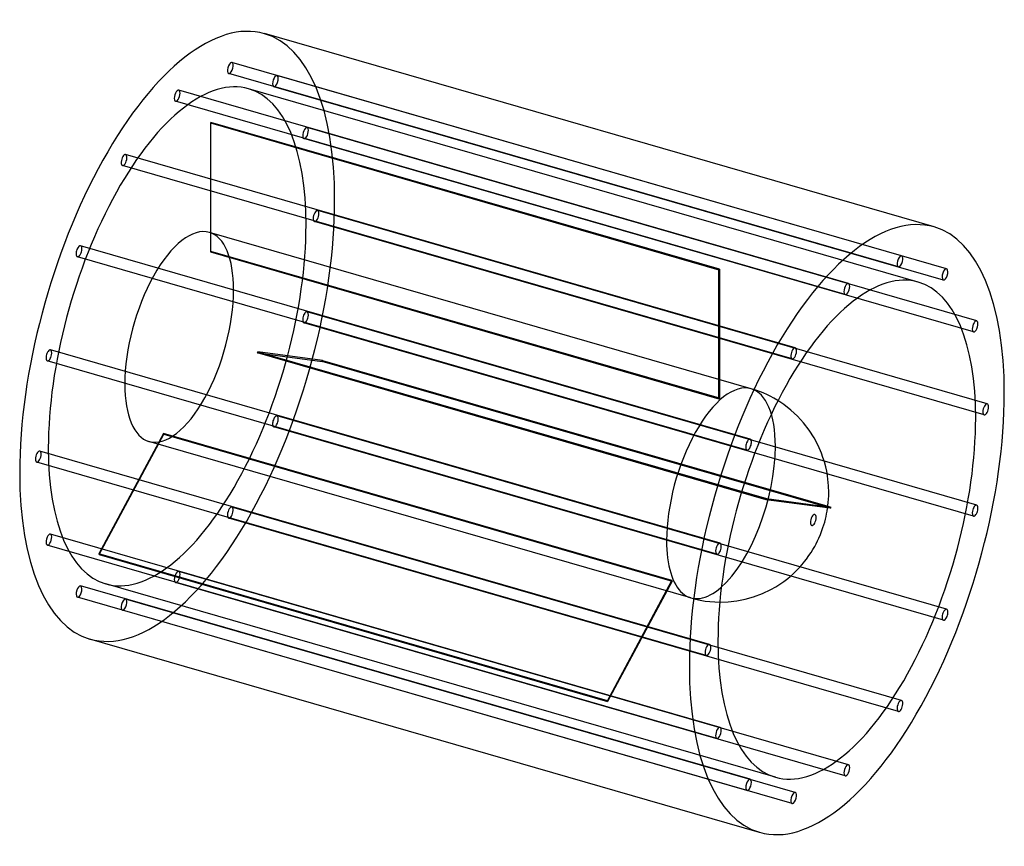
# Model space of a CAD drawing. Header units: millimetres. Extents: x -860 to 860, y -722 to 722.
import ezdxf

# ---------------------------------------------------------------- set-up
doc = ezdxf.new("R2010")
doc.units = ezdxf.units.MM
doc.layers.add('HIDDEN', color=7, linetype='Continuous')
doc.layers.add('THICK', color=7, linetype='Continuous')

msp = doc.modelspace()

# ---------------------------------------------------------------- linework, layer by layer
at = {"layer": 'HIDDEN'}
for p, q in [((680.1, 309.3), (-489, 646.8)), ((674.6, 290.1), (-494.5, 627.6)), ((758.8, 286.4), (-410.3, 623.9)), ((753.3, 267.1), (-415.9, 604.6)), ((587.3, 260.9), (-581.8, 598.4)), ((709.4, 263.6), (-459.8, 601.1)), ((581.8, 241.7), (-587.3, 579.2)), ((-526.6, 541.2), (-526.6, 316)), ((-526.6, 541.2), (361.1, 284.9)), ((-525.6, 316.9), (-525.6, 542)), ((362.1, 285.8), (-525.6, 542)), ((811.4, 195.6), (-357.8, 533.1)), ((805.8, 176.4), (-363.3, 513.9)), ((494.5, 148.5), (-674.6, 486)), ((489, 129.3), (-680.1, 466.8)), ((829.8, 50.9), (-339.3, 388.4)), ((824.3, 31.7), (-344.8, 369.2)), ((417.6, 77.2), (-528.4, 350.3)), ((415.9, -10.6), (-753.3, 326.9)), ((-526.6, 316), (361.1, 59.7)), ((362.1, 60.6), (-525.6, 316.9)), ((410.3, -29.9), (-758.8, 307.6)), ((361.1, 59.7), (361.1, 284.9)), ((362.1, 285.8), (362.1, 60.6)), ((811.4, -125.9), (-357.8, 211.6)), ((805.8, -145.1), (-363.3, 192.4)), ((363.3, -192.4), (-805.8, 145.1)), ((443.6, -116.4), (-444.1, 139.9)), ((-444.1, 139.9), (-331.5, 124.8)), ((-443.6, 141.8), (444.1, -114.4)), ((-331, 126.7), (-443.6, 141.8)), ((357.8, -211.6), (-811.4, 125.9)), ((556.2, -131.4), (-331.5, 124.8)), ((-331, 126.7), (551.5, -128)), ((427.7, 74), (417.6, 77.2)), ((438.3, 69.9), (427.7, 74)), ((446, 66.5), (438.3, 69.9)), ((450.8, 64.1), (446, 66.5)), ((457.2, 60.6), (450.8, 64.1)), ((464.3, 56.5), (457.2, 60.6)), ((758.8, -307.6), (-410.3, 29.9)), ((753.3, -326.9), (-415.9, 10.6)), ((-608.6, -1.1), (-721.2, -211.2)), ((-720.7, -212.3), (-608.1, -2.2)), ((312.3, -287.9), (-633.8, -14.8)), ((279, -257.4), (-608.6, -1.1)), ((-608.1, -2.2), (279.5, -258.4)), ((344.8, -369.2), (-824.3, -31.7)), ((339.3, -388.4), (-829.8, -50.9)), ((551.1, -130.8), (443.6, -116.4)), ((444.1, -114.4), (551.4, -128.8)), ((680.1, -466.8), (-489, -129.3)), ((674.6, -486), (-494.5, -148.5)), ((363.3, -513.9), (-805.8, -176.4)), ((357.8, -533.1), (-811.4, -195.6)), ((166.5, -467.4), (-721.2, -211.2)), ((-720.7, -212.3), (167, -468.5)), ((587.3, -579.2), (-581.8, -241.7)), ((166.5, -467.4), (279, -257.4)), ((415.9, -604.6), (-753.3, -267.1)), ((459.8, -601.1), (-709.4, -263.6)), ((581.8, -598.4), (-587.3, -260.9)), ((279.5, -258.4), (167, -468.5)), ((410.3, -623.9), (-758.8, -286.4)), ((494.5, -627.6), (-674.6, -290.1)), ((312.3, -287.9), (320.5, -290.1)), ((320.5, -290.1), (328.7, -291.9)), ((328.7, -291.9), (337.1, -293.3)), ((489, -646.8), (-680.1, -309.3)), ((337.1, -293.3), (345.5, -294.3)), ((345.5, -294.3), (354.2, -295)), ((354.2, -295), (362.8, -295.2))]:
    msp.add_line(p, q, dxfattribs=at)
for centre, major_axis, start_param, end_param in [((-584.6, 168.7), (152.5, 528.4), -0.982794, 0), ((-491.8, 637.2), (-2.77, -9.61), -2.946289, 0.000007), ((-491.8, 637.2), (-2.77, -9.61), 0.195304, 3.141599), ((-491.8, 637.2), (-2.77, -9.61), -3.141586, -2.946289), ((-584.6, 168.7), (-124.8, -432.3), -3.141593, -0.982794), ((-491.8, 637.2), (-2.77, -9.61), 0.000007, 0.195304), ((-413.1, 614.3), (-2.77, -9.61), -3.141586, -0.197396), ((-413.1, 614.3), (-2.77, -9.61), 0.000007, 2.944197), ((-413.1, 614.3), (-2.77, -9.61), 2.944197, 3.141599), ((-413.1, 614.3), (-2.77, -9.61), -0.197396, 0.000007), ((-584.6, 588.8), (-2.77, -9.61), -2.55359, 0.000007), ((-584.6, 588.8), (-2.77, -9.61), -3.141586, -2.55359), ((-584.6, 588.8), (-2.77, -9.61), 0.588003, 3.141599), ((-584.6, 168.7), (-124.8, -432.3), 2.158799, 3.141593), ((-584.6, 588.8), (-2.77, -9.61), 0.000007, 0.588003), ((-526.1, 151.9), (-124.8, -432.3), -2.555812, -2.551368), ((-360.5, 523.5), (-2.77, -9.61), -3.141586, -0.590095), ((-360.5, 523.5), (-2.77, -9.61), 2.551498, 3.141599), ((-360.5, 523.5), (-2.77, -9.61), -0.590095, 0.000007), ((-360.5, 523.5), (-2.77, -9.61), 0.000007, 2.551498), ((-677.4, 476.4), (-2.77, -9.61), -2.160891, 0.000007), ((-677.4, 476.4), (-2.77, -9.61), -3.141586, -2.160891), ((-677.4, 476.4), (-2.77, -9.61), 0.980702, 3.141599), ((-677.4, 476.4), (-2.77, -9.61), 0.000007, 0.980702), ((-584.6, 168.7), (152.5, 528.4), -3.141593, -0.982794), ((-342.1, 378.8), (-2.77, -9.61), -3.141586, -0.982794), ((-342.1, 378.8), (-2.77, -9.61), 0.000007, 2.158799), ((-342.1, 378.8), (-2.77, -9.61), 2.158799, 3.141599), ((-584.6, 168.7), (-124.8, -432.3), 0, 2.158799), ((-342.1, 378.8), (-2.77, -9.61), -0.982794, 0.000007), ((-581.1, 167.7), (52.7, 182.5), 0, 2.158799), ((-581.1, 167.7), (52.7, 182.5), -0.982794, 0), ((-756, 317.3), (-2.77, -9.61), -3.141586, -1.768192), ((-756, 317.3), (-2.77, -9.61), 1.373401, 3.141599), ((-756, 317.3), (-2.77, -9.61), -1.768192, 0.000007), ((-756, 317.3), (-2.77, -9.61), 0.000007, 1.373401), ((-526.1, 151.9), (-52.7, -182.5), -2.558853, -2.548327), ((361.6, -104.4), (124.8, 432.3), 0.58578, 0.590225), ((-581.1, 167.7), (52.7, 182.5), -3.141592, -0.982794), ((-360.5, 202), (-2.77, -9.61), -3.141586, -1.375493), ((-360.5, 202), (-2.77, -9.61), 1.7661, 3.141599), ((-360.5, 202), (-2.77, -9.61), -1.375493, 0.000007), ((-360.5, 202), (-2.77, -9.61), 0.000007, 1.7661), ((-808.6, 135.5), (-2.77, -9.61), -3.141586, -1.375493), ((-808.6, 135.5), (-2.77, -9.61), 1.7661, 3.141599), ((-526.1, 151.9), (-52.7, -182.5), 1.629937, 1.640463), ((-808.6, 135.5), (-2.77, -9.61), -1.375493, 0.000007), ((-808.6, 135.5), (-2.77, -9.61), 0.000007, 1.7661), ((-526.1, 151.9), (-124.8, -432.3), 1.632978, 1.637422), ((-581.1, 167.7), (52.7, 182.5), 2.158799, 3.141593), ((364.9, -105.3), (-52.7, -182.5), -3.141486, -0.982794), ((364.9, -105.3), (-52.7, -182.5), 2.158799, 3.141593), ((361.6, -104.4), (52.7, 182.5), 0.582739, 0.593266), ((-413.1, 20.2), (-2.77, -9.61), -1.768192, 0.000007), ((-413.1, 20.2), (-2.77, -9.61), -3.141586, -1.768192), ((-413.1, 20.2), (-2.77, -9.61), 1.373401, 3.141599), ((-413.1, 20.2), (-2.77, -9.61), 0.000007, 1.373401), ((-526.1, 151.9), (-52.7, -182.5), -0.464458, -0.453932), ((-827.1, -41.3), (-2.77, -9.61), -3.141586, -0.982794), ((-827.1, -41.3), (-2.77, -9.61), 2.158799, 3.141599), ((-584.6, 168.7), (-124.8, -432.3), -0.982794, 0), ((364.9, -105.3), (-52.7, -182.5), 0.588003, 2.158799), ((-827.1, -41.3), (-2.77, -9.61), -0.982794, 0.000007), ((-827.1, -41.3), (-2.77, -9.61), 0.000007, 2.158799), ((361.6, -104.4), (52.7, 182.5), -1.511656, -1.501129), ((-491.8, -138.9), (-2.77, -9.61), -2.160891, 0.000007), ((-491.8, -138.9), (-2.77, -9.61), -3.141586, -2.160891), ((-491.8, -138.9), (-2.77, -9.61), 0.980702, 3.141599), ((-491.8, -138.9), (-2.77, -9.61), 0.000007, 0.980702), ((-808.6, -186), (-2.77, -9.61), -3.141586, -0.590095), ((-808.6, -186), (-2.77, -9.61), 0.000007, 2.551498), ((-808.6, -186), (-2.77, -9.61), 2.551498, 3.141599), ((364.9, -105.3), (-52.7, -182.5), -0.982794, 0.588003), ((-808.6, -186), (-2.77, -9.61), -0.590095, 0.000007), ((-526.1, 151.9), (-124.8, -432.3), -0.461417, -0.456973), ((-584.6, -251.3), (-2.77, -9.61), -2.55359, 0.000007), ((-584.6, -251.3), (-2.77, -9.61), -3.141586, -2.55359), ((-584.6, -251.3), (-2.77, -9.61), 0.588003, 3.141599), ((361.6, -104.4), (52.7, 182.5), 2.677135, 2.687661), ((-756, -276.8), (-2.77, -9.61), -3.141586, -0.197396), ((-756, -276.8), (-2.77, -9.61), 0.000007, 2.944197), ((-756, -276.8), (-2.77, -9.61), 2.944197, 3.141599), ((-584.6, -251.3), (-2.77, -9.61), 0.000007, 0.588003), ((-756, -276.8), (-2.77, -9.61), -0.197396, 0.000007), ((-677.4, -299.7), (-2.77, -9.61), -2.946289, 0.000007), ((-677.4, -299.7), (-2.77, -9.61), 0.195304, 3.141599), ((-677.4, -299.7), (-2.77, -9.61), -3.141586, -2.946289), ((-677.4, -299.7), (-2.77, -9.61), 0.000007, 0.195304), ((361.6, -104.4), (124.8, 432.3), 2.680175, 2.68462)]:
    msp.add_ellipse(centre, major_axis=major_axis, ratio=0.433013, start_param=start_param, end_param=end_param, dxfattribs=at)
at = {"layer": 'THICK'}
for p, q in [((737.1, 359.7), (-432, 697.2)), ((474.5, 49.6), (464.3, 56.5)), ((487.1, 39.9), (474.5, 49.6)), ((498.4, 29.3), (487.1, 39.9)), ((509, 17.8), (498.4, 29.3)), ((518.7, 5.1), (509, 17.8)), ((527.5, -8.7), (518.7, 5.1)), ((534.5, -21.7), (527.5, -8.7)), ((540.4, -35.4), (534.5, -21.7)), ((542.9, -42.5), (540.4, -35.4)), ((545.4, -50.3), (542.9, -42.5)), ((547.7, -58.8), (545.4, -50.3)), ((549.5, -66.9), (547.7, -58.8)), ((550.9, -74.9), (549.5, -66.9)), ((551.6, -80.4), (550.9, -74.9)), ((552.7, -92.2), (551.6, -80.4)), ((553, -103.7), (552.7, -92.2)), ((552.2, -121.2), (552.7, -115.6)), ((552.7, -115.6), (552.9, -109.8)), ((552.9, -109.8), (553, -103.7)), ((549.4, -141), (550.3, -136.3)), ((550.3, -136.3), (551, -131.5)), ((551, -131.5), (551.7, -126.6)), ((556.2, -131.4), (551.1, -130.8)), ((551.4, -128.8), (556.7, -129.5)), ((551.5, -128), (556.7, -129.5)), ((551.7, -126.6), (552.2, -121.2)), ((546, -155.5), (547.3, -150.6)), ((547.3, -150.6), (548.4, -145.7)), ((548.4, -145.7), (549.4, -141)), ((538.5, -177.2), (541.2, -170.4)), ((541.2, -170.4), (543, -165.1)), ((543, -165.1), (544.6, -160.3)), ((544.6, -160.3), (546, -155.5)), ((531.1, -193.2), (533.6, -188.3)), ((533.6, -188.3), (535.8, -183.5)), ((535.8, -183.5), (538.5, -177.2)), ((522.2, -208.6), (525.5, -203.2)), ((525.5, -203.2), (528.5, -198.1)), ((528.5, -198.1), (531.1, -193.2)), ((510.9, -224.4), (514.3, -220)), ((514.3, -220), (518.5, -214.1)), ((518.5, -214.1), (522.2, -208.6)), ((491, -245.7), (497.5, -239.4)), ((497.5, -239.4), (503.2, -233.4)), ((503.2, -233.4), (508.9, -226.8)), ((508.9, -226.8), (510.9, -224.4)), ((474.7, -259.1), (481.5, -253.8)), ((481.5, -253.8), (485.6, -250.4)), ((485.6, -250.4), (491, -245.7)), ((437.2, -280.3), (451.7, -273.4)), ((451.7, -273.4), (460.6, -268.4)), ((460.6, -268.4), (467.8, -263.9)), ((467.8, -263.9), (474.7, -259.1)), ((392.3, -293.1), (407, -290.2)), ((407, -290.2), (421.7, -286.1)), ((421.7, -286.1), (437.2, -280.3)), ((362.8, -295.2), (377.6, -294.7)), ((377.6, -294.7), (392.3, -293.1)), ((432, -697.2), (-737.1, -359.7))]:
    msp.add_line(p, q, dxfattribs=at)
for centre, major_axis, start_param, end_param in [((-584.6, 168.7), (152.5, 528.4), 0, 2.158799), ((584.6, -168.7), (-152.5, -528.4), -3.141593, -0.982794), ((584.6, -168.7), (-152.5, -528.4), 2.158799, 3.141593), ((677.4, 299.7), (2.77, 9.61), 0.195304, 3.141599), ((677.4, 299.7), (2.77, 9.61), -2.946289, 0.000007), ((677.4, 299.7), (2.77, 9.61), 0.000007, 0.195304), ((584.6, -168.7), (124.8, 432.3), 0, 2.158799), ((677.4, 299.7), (2.77, 9.61), -3.141586, -2.946289), ((756, 276.8), (2.77, 9.61), 0.000007, 2.944197), ((756, 276.8), (2.77, 9.61), -3.141586, -0.197396), ((756, 276.8), (2.77, 9.61), -0.197396, 0.000007), ((584.6, 251.3), (2.77, 9.61), 0.588003, 3.141599), ((584.6, 251.3), (2.77, 9.61), 0.000007, 0.588003), ((584.6, 251.3), (2.77, 9.61), -2.55359, 0.000007), ((584.6, -168.7), (124.8, 432.3), -0.982794, 0), ((756, 276.8), (2.77, 9.61), 2.944197, 3.141599), ((584.6, 251.3), (2.77, 9.61), -3.141586, -2.55359), ((808.6, 186), (2.77, 9.61), 0.000007, 2.551498), ((808.6, 186), (2.77, 9.61), -3.141586, -0.590095), ((808.6, 186), (2.77, 9.61), -0.590095, 0.000007), ((808.6, 186), (2.77, 9.61), 2.551498, 3.141599), ((491.8, 138.9), (2.77, 9.61), 0.980702, 3.141599), ((491.8, 138.9), (2.77, 9.61), 0.000007, 0.980702), ((491.8, 138.9), (2.77, 9.61), -2.160891, 0.000007), ((491.8, 138.9), (2.77, 9.61), -3.141586, -2.160891), ((584.6, -168.7), (-152.5, -528.4), 0, 2.158799), ((827.1, 41.3), (2.77, 9.61), 0.000007, 2.158799), ((827.1, 41.3), (2.77, 9.61), 2.158799, 3.141599), ((827.1, 41.3), (2.77, 9.61), -3.141586, -0.982794), ((827.1, 41.3), (2.77, 9.61), -0.982794, 0.000007), ((584.6, -168.7), (124.8, 432.3), -3.141593, -0.982794), ((413.1, -20.2), (2.77, 9.61), 1.373401, 3.141599), ((413.1, -20.2), (2.77, 9.61), 0.000007, 1.373401), ((413.1, -20.2), (2.77, 9.61), -1.768192, 0.000007), ((413.1, -20.2), (2.77, 9.61), -3.141586, -1.768192), ((-584.6, 168.7), (152.5, 528.4), 2.158799, 3.141593), ((361.6, -104.4), (124.8, 432.3), -1.508615, -1.50417), ((808.6, -135.5), (2.77, 9.61), 1.7661, 3.141599), ((808.6, -135.5), (2.77, 9.61), 0.000007, 1.7661), ((808.6, -135.5), (2.77, 9.61), -3.141586, -1.375493), ((808.6, -135.5), (2.77, 9.61), -1.375493, 0.000007), ((526.1, -151.9), (-2.75, -9.51), 2.158799, 5.300392), ((526.1, -151.9), (-2.75, -9.51), -0.982794, 2.158799), ((360.5, -202), (2.77, 9.61), 1.7661, 3.141599), ((360.5, -202), (2.77, 9.61), 0.000007, 1.7661), ((360.5, -202), (2.77, 9.61), -3.141586, -1.375493), ((360.5, -202), (2.77, 9.61), -1.375493, 0.000007), ((756, -317.3), (2.77, 9.61), 0.000007, 1.373401), ((756, -317.3), (2.77, 9.61), -1.768192, 0.000007), ((756, -317.3), (2.77, 9.61), 1.373401, 3.141599), ((756, -317.3), (2.77, 9.61), -3.141586, -1.768192), ((342.1, -378.8), (2.77, 9.61), 0.000007, 2.158799), ((342.1, -378.8), (2.77, 9.61), -3.141586, -0.982794), ((342.1, -378.8), (2.77, 9.61), -0.982794, 0.000007), ((584.6, -168.7), (124.8, 432.3), 2.158799, 3.141593), ((342.1, -378.8), (2.77, 9.61), 2.158799, 3.141599), ((584.6, -168.7), (-152.5, -528.4), -0.982794, 0), ((677.4, -476.4), (2.77, 9.61), 0.980702, 3.141599), ((677.4, -476.4), (2.77, 9.61), 0.000007, 0.980702), ((677.4, -476.4), (2.77, 9.61), -2.160891, 0.000007), ((677.4, -476.4), (2.77, 9.61), -3.141586, -2.160891), ((360.5, -523.5), (2.77, 9.61), 0.000007, 2.551498), ((360.5, -523.5), (2.77, 9.61), -0.590095, 0.000007), ((360.5, -523.5), (2.77, 9.61), 2.551498, 3.141599), ((360.5, -523.5), (2.77, 9.61), -3.141586, -0.590095), ((584.6, -588.8), (2.77, 9.61), 0.588003, 3.141599), ((584.6, -588.8), (2.77, 9.61), 0.000007, 0.588003), ((584.6, -588.8), (2.77, 9.61), -2.55359, 0.000007), ((584.6, -588.8), (2.77, 9.61), -3.141586, -2.55359), ((413.1, -614.3), (2.77, 9.61), 0.000007, 2.944197), ((413.1, -614.3), (2.77, 9.61), -3.141586, -0.197396), ((413.1, -614.3), (2.77, 9.61), -0.197396, 0.000007), ((413.1, -614.3), (2.77, 9.61), 2.944197, 3.141599), ((491.8, -637.2), (2.77, 9.61), 0.195304, 3.141599), ((491.8, -637.2), (2.77, 9.61), -2.946289, 0.000007), ((491.8, -637.2), (2.77, 9.61), 0.000007, 0.195304), ((491.8, -637.2), (2.77, 9.61), -3.141586, -2.946289)]:
    msp.add_ellipse(centre, major_axis=major_axis, ratio=0.433013, start_param=start_param, end_param=end_param, dxfattribs=at)

doc.saveas('drawing.dxf')
